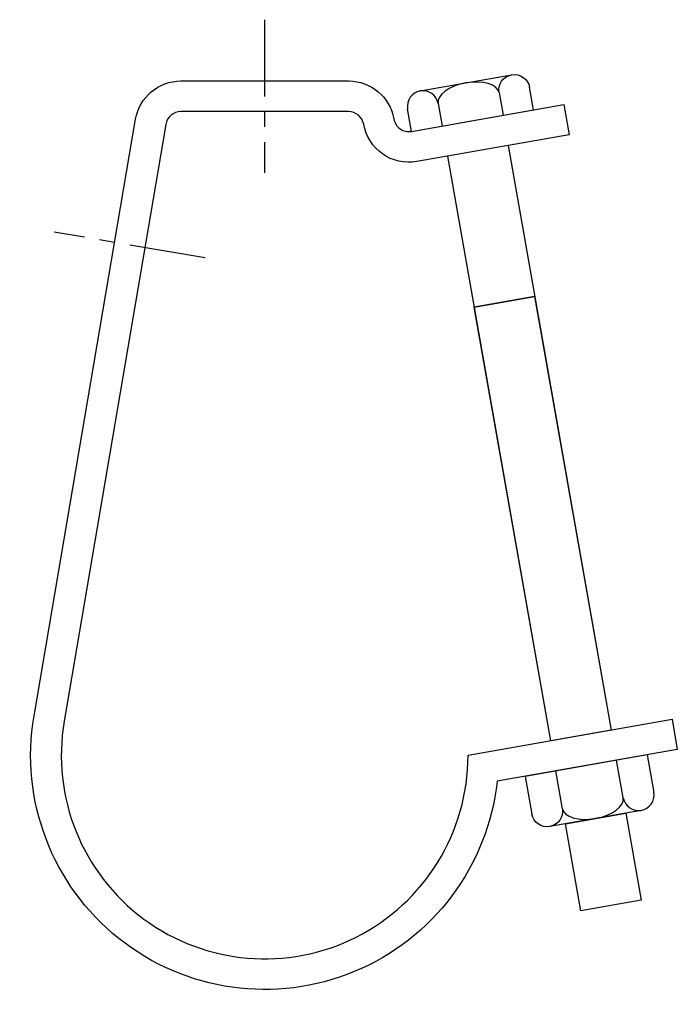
# Model space of a CAD drawing. Extents: x 19 to 194, y 7 to 268.
import ezdxf

# ---------------------------------------------------------------- set-up
doc = ezdxf.new("R2010")
doc.units = 0
doc.header["$MEASUREMENT"] = 0
doc.linetypes.add('AI9-LTYPE1', pattern=[32.555742, 20.347338, -4.069468, 4.069468, -4.069468])
doc.layers.get('0').update_dxf_attribs({"linetype": 'CONTINUOUS'})

# ---------------------------------------------------------------- blocks, each defined once
blk = doc.blocks.new('AI9-BLK2')
at = {"color": 7}
for p, q in [((-13.35, 3.19), (10.94, 7.48)), ((7.6, 2.75), (8.66, -3.26)), ((16.76, -1.83), (15.7, 4.18)), ((-15.64, -7.54), (-16.7, -1.53)), ((-15.64, -7.54), (16.76, -1.83)), ((-8.6, -0.1), (-7.54, -6.11))]:
    blk.add_line(p, q, dxfattribs=at)
for points in [[(7.6, 2.75), (7.21, 4.97), (8.7, 7.08), (10.94, 7.48), (13.18, 7.87), (15.31, 6.4), (15.7, 4.18)], [(7.6, 2.75), (7.21, 4.97), (3.27, 6.12), (-1.21, 5.33), (-5.68, 4.55), (-8.99, 2.11), (-8.6, -0.1)], [(-8.6, -0.1), (-8.99, 2.11), (-11.12, 3.59), (-13.35, 3.19), (-15.59, 2.8), (-17.09, 0.68), (-16.7, -1.53)]]:
    blk.add_open_spline(points, degree=3, knots=[0, 0, 0, 0, 1, 1, 1, 2, 2, 2, 2], dxfattribs=at)
blk = doc.blocks.new('AI9-BLK1')
at = {"color": 7}
for p, q in [((15.28, 9.54), (-17.11, 3.83)), ((8.95, -1.9), (7.18, 8.12)), ((15.28, 9.54), (17.05, -0.48)), ((-7.25, -4.76), (-9.01, 5.26)), ((-17.11, 3.83), (-15.34, -6.19)), ((13.71, -5.2), (-10.59, -9.48))]:
    blk.add_line(p, q, dxfattribs=at)
for points in [[(-7.25, -4.76), (-6.86, -6.97), (-2.91, -8.13), (1.56, -7.34), (6.03, -6.55), (9.34, -4.12), (8.95, -1.9)], [(8.95, -1.9), (9.34, -4.12), (11.47, -5.59), (13.71, -5.2), (15.94, -4.8), (17.44, -2.69), (17.05, -0.48)], [(-7.25, -4.76), (-6.86, -6.97), (-8.35, -9.09), (-10.59, -9.48), (-12.83, -9.88), (-14.95, -8.4), (-15.34, -6.19)]]:
    blk.add_open_spline(points, degree=3, knots=[0, 0, 0, 0, 1, 1, 1, 2, 2, 2, 2], dxfattribs=at)

msp = doc.modelspace()

# ---------------------------------------------------------------- linework, layer by layer
at = {"color": 253, "linetype": 'AI9-LTYPE1'}
for p, q in [((84.21, 268.46), (84.21, 227.77)), ((68.42, 205.21), (28.3, 212.05))]:
    msp.add_line(p, q, dxfattribs=at)
at = {"color": 7}
for p, q in [((148.89, 235.05), (176.26, 79.83)), ((160.23, 77), (132.86, 232.22)), ((155.96, 194.97), (139.92, 192.15))]:
    msp.add_line(p, q, dxfattribs=at)
for points in [[(176.26, 79.83), (160.23, 77), (139.92, 192.15), (155.96, 194.97)], [(184.22, 34.67), (168.19, 31.84), (164.11, 54.96), (180.15, 57.79)]]:
    msp.add_lwpolyline(points, close=True, dxfattribs=at)
msp.add_lwpolyline([(180.15, 57.79), (184.22, 34.67), (168.19, 31.84), (164.11, 54.96)], dxfattribs=at)
msp.add_open_spline([(30.94, 82.21), (30.94, 82.21), (57.95, 240.66), (57.95, 240.66), (58.28, 242.62), (59.98, 244.05), (61.96, 244.05), (61.96, 244.05), (106.53, 244.05), (106.53, 244.05), (108.5, 244.05), (110.19, 242.63), (110.53, 240.68), (110.53, 240.68), (110.53, 240.68), (110.53, 240.68), (111.7, 234.04), (118.04, 229.61), (124.68, 230.78), (124.68, 230.78), (165.09, 237.91), (165.09, 237.91), (165.09, 237.91), (163.67, 245.92), (163.67, 245.92), (163.67, 245.92), (123.26, 238.8), (123.26, 238.8), (122.2, 238.61), (121.11, 238.85), (120.22, 239.47), (119.34, 240.09), (118.74, 241.03), (118.55, 242.1), (118.55, 242.1), (118.55, 242.1), (118.55, 242.1), (117.52, 247.93), (112.45, 252.19), (106.53, 252.19), (106.53, 252.19), (61.96, 252.19), (61.96, 252.19), (56.01, 252.19), (50.93, 247.9), (49.93, 242.03), (49.93, 242.03), (22.92, 83.58), (22.92, 83.58), (19.11, 61.26), (27.74, 38.63), (45.44, 24.51), (63.15, 10.4), (87.13, 7.02), (108.04, 15.69), (128.96, 24.37), (143.5, 43.73), (146.01, 66.23), (146.01, 66.23), (193.87, 74.67), (193.87, 74.67), (193.87, 74.67), (192.46, 82.69), (192.46, 82.69), (192.46, 82.69), (138.26, 73.13), (138.26, 73.13), (138.26, 52.73), (126.77, 34.07), (108.56, 24.88), (90.35, 15.69), (68.52, 17.54), (52.11, 29.66), (35.7, 41.78), (27.51, 62.1), (30.94, 82.21)], degree=3, knots=[0, 0, 0, 0, 1, 1, 1, 2, 2, 2, 3, 3, 3, 4, 4, 4, 5, 5, 5, 6, 6, 6, 7, 7, 7, 8, 8, 8, 9, 9, 9, 10, 10, 10, 11, 11, 11, 12, 12, 12, 13, 13, 13, 14, 14, 14, 15, 15, 15, 16, 16, 16, 17, 17, 17, 18, 18, 18, 19, 19, 19, 20, 20, 20, 21, 21, 21, 22, 22, 22, 23, 23, 23, 24, 24, 24, 25, 25, 25, 25], dxfattribs=at)

# ---------------------------------------------------------------- block references
for name, p in [('AI9-BLK2', (138.9, 246.34)), ('AI9-BLK1', (170.57, 63.71))]:
    msp.add_blockref(name, p, dxfattribs=at)

doc.saveas('drawing.dxf')
